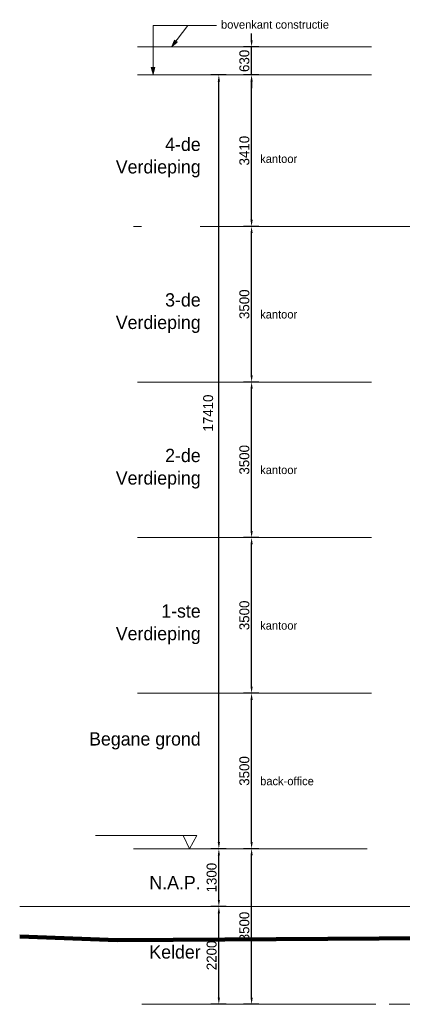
# Model space of a CAD drawing. Extents: x 50445 to 145605, y -10968 to 41989.
# Tile 44 of 256: x 74363 to 82962, y -1813 to 20338. Entities that reach past the tile are written whole.
import ezdxf

# ---------------------------------------------------------------- set-up
doc = ezdxf.new("R2010")
doc.units = 0
doc.header["$LTSCALE"] = 414.30304
doc.header["$MEASUREMENT"] = 0
doc.linetypes.add('stramien', pattern=[22.225, 12.7, -3.175, 3.175, -3.175])
doc.layers.get('0').update_dxf_attribs({"linetype": 'CONTINUOUS'})
doc.layers.get('Defpoints').update_dxf_attribs({"linetype": 'CONTINUOUS'})
for name, color, linetype, lineweight in [('20100623 Survey drawing basement_dwg', 8, 'CONTINUOUS', 18), ('A-ANNO-DIMS', 1, 'CONTINUOUS', 18), ('A-ANNO-TEXT', 2, 'CONTINUOUS', 18), ('A-DETL', 5, 'CONTINUOUS', 18), ('C-TOPO', 2, 'CONTINUOUS', 18), ('DETAIL', 7, 'CONTINUOUS', 18)]:
    doc.layers.add(name, color=color, linetype=linetype, lineweight=lineweight)
doc.styles.add('Frutiger', font='txt', dxfattribs={"height": 186.571782})
doc.styles.add('Frutiger_1', font='txt', dxfattribs={"height": 298.514851})
doc.styles.add('Frutiger_2', font='txt', dxfattribs={"height": 223.886139})
doc.dimstyles.new('00_KU_3_0mm_-_pijl', dxfattribs={"dimscale": 304.8, "dimtxt": 300, "dimasz": 0.492126, "dimexe": 0.590551, "dimexo": 0.0625, "dimgap": 0.164042, "dimtad": 1, "dimdec": 0, "dimzin": 0, "dimdsep": 46, "dimtxsty": 'Frutiger_2', "dimsah": 1, "dimcen": 0.09, "dimdle": 0.590551, "dimazin": 0, "dimtfac": 1, "dimtdec": 0, "dimtix": 1, "dimtmove": 0, "dimatfit": 3, "dimfxl": 0.590551, "dimfxlon": 1, "dimtvp": 1, "dimtolj": 1, "dimtzin": 0, "dimarcsym": 2})
doc.dimstyles.new('00_KU_3_0mm_-_pijl_1', dxfattribs={"dimscale": 304.8, "dimtxt": 300, "dimasz": 0.492126, "dimexe": 0.590551, "dimexo": 0.0625, "dimgap": 0.164042, "dimtad": 1, "dimdec": 0, "dimzin": 0, "dimdsep": 46, "dimtxsty": 'Frutiger_2', "dimsah": 1, "dimcen": 0.09, "dimdle": 0.590551, "dimazin": 0, "dimtfac": 1, "dimtdec": 0, "dimtix": 1, "dimtmove": 2, "dimatfit": 3, "dimfxl": 0.590551, "dimfxlon": 1, "dimtvp": 1, "dimtolj": 1, "dimtzin": 0, "dimarcsym": 2})

# ---------------------------------------------------------------- blocks, each defined once
blk = doc.blocks.new('20100623 Survey drawing basement_dwg_048-460968-plotview doorsnede C C  -  1 op 100')
at = {"layer": 'DETAIL', "flags": 128}
for points in [[(1757, -2480), (1722, -2480), (1989, -2480), (1984, -2480), (1963, -2480), (1927, -2480), (1880, -2480), (1821, -2480), (1757, -2480), (1692, -2480), (1630, -2480), (1577, -2480), (1534, -2480), (1505, -2480), (1490, -2480), (1496, -2480), (1516, -2480), (1553, -2480), (1600, -2480), (1658, -2480), (1722, -2480), (1787, -2480), (1849, -2480), (1902, -2480), (1945, -2480), (1974, -2480), (1989, -2480), (1490, -2480)], [(1565, -2480), (1752, -2480), (1577, -2480)], [(1914, -2480), (1902, -2480), (1727, -2480)]]:
    blk.add_lwpolyline(points, close=True, dxfattribs=at)
for points in [[(1505, -2480), (1744, -2480), (1675, -2480), (1692, -2480)], [(1755, -2480), (1630, -2480), (1615, -2480), (1748, -2480), (1534, -2480), (1525, -2480)], [(1724, -2480), (1849, -2480), (1864, -2480), (1731, -2480), (1945, -2480), (1954, -2480)], [(1974, -2480), (1735, -2480), (1804, -2480), (1787, -2480)]]:
    blk.add_lwpolyline(points, dxfattribs=at)
blk = doc.blocks.new('20100623 Survey drawing basement_dwg-249796-plotview doorsnede C C  -  1 op 100')
blk.add_blockref('20100623 Survey drawing basement_dwg_048-460968-plotview doorsnede C C  -  1 op 100', (0, 0))
blk = doc.blocks.new('*D483')
at = {"layer": 'A-ANNO-DIMS', "color": 0, "lineweight": -2, "transparency": 16777216}
for p, q in [((79736, 1687), (79395, 1687)), ((79575, -1663), (79575, 1537)), ((79736, -1813), (79395, -1813))]:
    blk.add_line(p, q, dxfattribs=at)
at = {"layer": 'A-ANNO-DIMS', "color": 0, "lineweight": 0, "transparency": 16777216}
for points in [[(79550, 1537), (79600, 1537), (79575, 1687)], [(79550, -1663), (79600, -1663), (79575, -1813)]]:
    blk.add_solid(points, dxfattribs=at)
at = {"layer": 'Defpoints', "color": 0, "lineweight": 0, "transparency": 16777216}
for p in [(79575, 1687), (79755, 1687), (79755, -1813)]:
    blk.add_point(p, dxfattribs=at)
at = {"layer": 'A-ANNO-DIMS', "color": 0, "transparency": 16777216, "insert": (79413, -63), "char_height": 223.9, "attachment_point": 5, "rotation": 90, "style": 'Frutiger_2'}
blk.add_mtext('\\A1;3500', dxfattribs=at)
blk = doc.blocks.new('*D484')
at = {"layer": 'A-ANNO-DIMS', "color": 0, "lineweight": -2, "transparency": 16777216}
for p, q in [((79736, 5187), (79395, 5187)), ((79575, 1837), (79575, 5037)), ((79736, 1687), (79395, 1687))]:
    blk.add_line(p, q, dxfattribs=at)
at = {"layer": 'A-ANNO-DIMS', "color": 0, "lineweight": 0, "transparency": 16777216}
for points in [[(79550, 5037), (79600, 5037), (79575, 5187)], [(79550, 1837), (79600, 1837), (79575, 1687)]]:
    blk.add_solid(points, dxfattribs=at)
at = {"layer": 'Defpoints', "color": 0, "lineweight": 0, "transparency": 16777216}
for p in [(79575, 5187), (79755, 5187), (79755, 1687)]:
    blk.add_point(p, dxfattribs=at)
at = {"layer": 'A-ANNO-DIMS', "color": 0, "transparency": 16777216, "insert": (79413, 3437), "char_height": 223.9, "attachment_point": 5, "rotation": 90, "style": 'Frutiger_2'}
blk.add_mtext('\\A1;3500', dxfattribs=at)
blk = doc.blocks.new('*D485')
at = {"layer": 'A-ANNO-DIMS', "color": 0, "lineweight": -2, "transparency": 16777216}
for p, q in [((79736, 8687), (79395, 8687)), ((79575, 5337), (79575, 8537)), ((79736, 5187), (79395, 5187))]:
    blk.add_line(p, q, dxfattribs=at)
at = {"layer": 'A-ANNO-DIMS', "color": 0, "lineweight": 0, "transparency": 16777216}
for points in [[(79550, 8537), (79600, 8537), (79575, 8687)], [(79550, 5337), (79600, 5337), (79575, 5187)]]:
    blk.add_solid(points, dxfattribs=at)
at = {"layer": 'Defpoints', "color": 0, "lineweight": 0, "transparency": 16777216}
for p in [(79575, 8687), (79755, 8687), (79755, 5187)]:
    blk.add_point(p, dxfattribs=at)
at = {"layer": 'A-ANNO-DIMS', "color": 0, "transparency": 16777216, "insert": (79413, 6937), "char_height": 223.9, "attachment_point": 5, "rotation": 90, "style": 'Frutiger_2'}
blk.add_mtext('\\A1;3500', dxfattribs=at)
blk = doc.blocks.new('*D486')
at = {"layer": 'A-ANNO-DIMS', "color": 0, "lineweight": -2, "transparency": 16777216}
for p, q in [((79736, 12187), (79395, 12187)), ((79575, 8837), (79575, 12037)), ((79736, 8687), (79395, 8687))]:
    blk.add_line(p, q, dxfattribs=at)
at = {"layer": 'A-ANNO-DIMS', "color": 0, "lineweight": 0, "transparency": 16777216}
for points in [[(79550, 12037), (79600, 12037), (79575, 12187)], [(79550, 8837), (79600, 8837), (79575, 8687)]]:
    blk.add_solid(points, dxfattribs=at)
at = {"layer": 'Defpoints', "color": 0, "lineweight": 0, "transparency": 16777216}
for p in [(79575, 12187), (79755, 12187), (79755, 8687)]:
    blk.add_point(p, dxfattribs=at)
at = {"layer": 'A-ANNO-DIMS', "color": 0, "transparency": 16777216, "insert": (79413, 10437), "char_height": 223.9, "attachment_point": 5, "rotation": 90, "style": 'Frutiger_2'}
blk.add_mtext('\\A1;3500', dxfattribs=at)
blk = doc.blocks.new('*D487')
at = {"layer": 'A-ANNO-DIMS', "color": 0, "lineweight": -2, "transparency": 16777216}
for p, q in [((79736, 15687), (79395, 15687)), ((79575, 12337), (79575, 15537)), ((79736, 12187), (79395, 12187))]:
    blk.add_line(p, q, dxfattribs=at)
at = {"layer": 'A-ANNO-DIMS', "color": 0, "lineweight": 0, "transparency": 16777216}
for points in [[(79550, 15537), (79600, 15537), (79575, 15687)], [(79550, 12337), (79600, 12337), (79575, 12187)]]:
    blk.add_solid(points, dxfattribs=at)
at = {"layer": 'Defpoints', "color": 0, "lineweight": 0, "transparency": 16777216}
for p in [(79575, 15687), (79755, 15687), (79755, 12187)]:
    blk.add_point(p, dxfattribs=at)
at = {"layer": 'A-ANNO-DIMS', "color": 0, "transparency": 16777216, "insert": (79413, 13937), "char_height": 223.9, "attachment_point": 5, "rotation": 90, "style": 'Frutiger_2'}
blk.add_mtext('\\A1;3500', dxfattribs=at)
blk = doc.blocks.new('*D488')
at = {"layer": 'A-ANNO-DIMS', "color": 0, "lineweight": -2, "transparency": 16777216}
for p, q in [((79736, 19097), (79395, 19097)), ((79575, 15837), (79575, 18947)), ((79736, 15687), (79395, 15687))]:
    blk.add_line(p, q, dxfattribs=at)
at = {"layer": 'A-ANNO-DIMS', "color": 0, "lineweight": 0, "transparency": 16777216}
for points in [[(79550, 18947), (79600, 18947), (79575, 19097)], [(79550, 15837), (79600, 15837), (79575, 15687)]]:
    blk.add_solid(points, dxfattribs=at)
at = {"layer": 'Defpoints', "color": 0, "lineweight": 0, "transparency": 16777216}
for p in [(79575, 19097), (79755, 19097), (79755, 15687)]:
    blk.add_point(p, dxfattribs=at)
at = {"layer": 'A-ANNO-DIMS', "color": 0, "transparency": 16777216, "insert": (79413, 17392), "char_height": 223.9, "attachment_point": 5, "rotation": 90, "style": 'Frutiger_2'}
blk.add_mtext('\\A1;3410', dxfattribs=at)
blk = doc.blocks.new('*D489')
at = {"layer": 'A-ANNO-DIMS', "color": 0, "lineweight": -2, "transparency": 16777216}
for p, q in [((79575, 19877), (79575, 20027)), ((79736, 19727), (79395, 19727)), ((79575, 19097), (79575, 19727)), ((79736, 19097), (79395, 19097)), ((79575, 18947), (79575, 18797))]:
    blk.add_line(p, q, dxfattribs=at)
at = {"layer": 'A-ANNO-DIMS', "color": 0, "lineweight": 0, "transparency": 16777216}
for points in [[(79550, 19877), (79600, 19877), (79575, 19727)], [(79550, 18947), (79600, 18947), (79575, 19097)]]:
    blk.add_solid(points, dxfattribs=at)
at = {"layer": 'Defpoints', "color": 0, "lineweight": 0, "transparency": 16777216}
for p in [(79575, 19727), (79755, 19727), (79755, 19097)]:
    blk.add_point(p, dxfattribs=at)
at = {"layer": 'A-ANNO-DIMS', "color": 0, "transparency": 16777216, "insert": (79413, 19412), "char_height": 223.9, "attachment_point": 5, "rotation": 90, "style": 'Frutiger_2'}
blk.add_mtext('\\A1;630', dxfattribs=at)
blk = doc.blocks.new('*D490')
at = {"layer": 'A-ANNO-DIMS', "color": 0, "lineweight": -2, "transparency": 16777216}
for p, q in [((79000, 387), (78659, 387)), ((78839, -1663), (78839, 237)), ((79000, -1813), (78659, -1813))]:
    blk.add_line(p, q, dxfattribs=at)
at = {"layer": 'A-ANNO-DIMS', "color": 0, "lineweight": 0, "transparency": 16777216}
for points in [[(78814, 237), (78864, 237), (78839, 387)], [(78814, -1663), (78864, -1663), (78839, -1813)]]:
    blk.add_solid(points, dxfattribs=at)
at = {"layer": 'Defpoints', "color": 0, "lineweight": 0, "transparency": 16777216}
for p in [(78839, 387), (79019, 387), (79019, -1813)]:
    blk.add_point(p, dxfattribs=at)
at = {"layer": 'A-ANNO-DIMS', "color": 0, "transparency": 16777216, "insert": (78677, -713), "char_height": 223.9, "attachment_point": 5, "rotation": 90, "style": 'Frutiger_2'}
blk.add_mtext('\\A1;2200', dxfattribs=at)
blk = doc.blocks.new('*D491')
at = {"layer": 'A-ANNO-DIMS', "color": 0, "lineweight": -2, "transparency": 16777216}
for p, q in [((79000, 1687), (78659, 1687)), ((78839, 537), (78839, 1537)), ((79000, 387), (78659, 387))]:
    blk.add_line(p, q, dxfattribs=at)
at = {"layer": 'A-ANNO-DIMS', "color": 0, "lineweight": 0, "transparency": 16777216}
for points in [[(78814, 1537), (78864, 1537), (78839, 1687)], [(78814, 537), (78864, 537), (78839, 387)]]:
    blk.add_solid(points, dxfattribs=at)
at = {"layer": 'Defpoints', "color": 0, "lineweight": 0, "transparency": 16777216}
for p in [(78839, 1687), (79019, 1687), (79019, 387)]:
    blk.add_point(p, dxfattribs=at)
at = {"layer": 'A-ANNO-DIMS', "color": 0, "transparency": 16777216, "insert": (78677, 1037), "char_height": 223.9, "attachment_point": 5, "rotation": 90, "style": 'Frutiger_2'}
blk.add_mtext('\\A1;1300', dxfattribs=at)
blk = doc.blocks.new('*D492')
at = {"layer": 'A-ANNO-DIMS', "color": 0, "lineweight": -2, "transparency": 16777216}
for p, q in [((79000, 19097), (78659, 19097)), ((78839, 1837), (78839, 18947)), ((79000, 1687), (78659, 1687))]:
    blk.add_line(p, q, dxfattribs=at)
at = {"layer": 'A-ANNO-DIMS', "color": 0, "lineweight": 0, "transparency": 16777216}
for points in [[(78814, 18947), (78864, 18947), (78839, 19097)], [(78814, 1837), (78864, 1837), (78839, 1687)]]:
    blk.add_solid(points, dxfattribs=at)
at = {"layer": 'Defpoints', "color": 0, "lineweight": 0, "transparency": 16777216}
for p in [(78839, 19097), (79019, 19097), (79019, 1687)]:
    blk.add_point(p, dxfattribs=at)
at = {"layer": 'A-ANNO-DIMS', "color": 0, "transparency": 16777216, "insert": (78486, 11072), "char_height": 223.9, "attachment_point": 1, "rotation": 90, "line_spacing_factor": 1.017696, "style": 'Frutiger_2'}
blk.add_mtext('\\A1;17410', dxfattribs=at)

msp = doc.modelspace()

# ---------------------------------------------------------------- hatches: boundary and pattern name
at = {"layer": 'A-ANNO-TEXT'}
for points in [[(77782.5, 19737.7), (77905.3, 19832.7), (77841.3, 19881.4)], [(77359.8, 19115.1), (77400, 19265.1), (77319.6, 19265.1)]]:
    msp.add_hatch(color=7, dxfattribs=at).paths.add_polyline_path(points, flags=0)

# ---------------------------------------------------------------- linework, layer by layer
at = {"layer": 'A-ANNO-TEXT', "color": 7}
for p, q in [((77359.8, 20210.9), (78788.3, 20210.9)), ((77359.8, 19115.1), (77359.8, 20210.9)), ((77782.5, 19737.7), (78142.5, 20210.9)), ((78142.5, 20210.9), (78788.3, 20210.9)), ((77841.3, 19881.4), (77782.5, 19737.7)), ((77782.5, 19737.7), (77905.3, 19832.7)), ((77905.3, 19832.7), (77841.3, 19881.4)), ((77400, 19265.1), (77319.6, 19265.1)), ((77319.6, 19265.1), (77359.8, 19115.1)), ((77359.8, 19115.1), (77400, 19265.1))]:
    msp.add_line(p, q, dxfattribs=at)
at = {"layer": 'A-DETL', "linetype": 'stramien'}
for p, q in [((137516.8, 19727.2), (76916.8, 19727.2)), ((137516.8, 19097.2), (76916.8, 19097.2)), ((129716.8, 15687.2), (76916.8, 15687.2)), ((137516.8, 12187.2), (76916.8, 12187.2)), ((137516.8, 8687.2), (76916.8, 8687.2)), ((137516.8, 5187.2), (76916.8, 5187.2)), ((137416.8, 1687.2), (76916.8, 1687.2)), ((137616.8, -1812.8), (76916.8, -1812.8))]:
    msp.add_line(p, q, dxfattribs=at)
at = {"layer": 'A-DETL'}
for p, q in [((78346.8, 1981.6), (76066.8, 1981.6)), ((78176.8, 1687.2), (78039.5, 1981.6)), ((78176.8, 1687.2), (78346.8, 1981.6)), ((142875.5, 387.2), (74362.5, 387.2))]:
    msp.add_line(p, q, dxfattribs=at)
at = {"layer": 'C-TOPO', "lineweight": 100}
for p, q in [((76554.6, -370.2), (74362.5, -289.8)), ((77809.6, -365.7), (76554.6, -370.2)), ((85545.3, -311), (77809.6, -365.7))]:
    msp.add_line(p, q, dxfattribs=at)
at = {"layer": 'C-TOPO'}
for p, q in [((74362.5, -289.8), (76554.6, -370.2)), ((76334.4, -362.1), (85350.3, -289.3)), ((76554.6, -370.2), (77809.6, -365.7)), ((85545.3, -311), (77809.6, -365.7))]:
    msp.add_line(p, q, dxfattribs=at)

# ---------------------------------------------------------------- block references
at = {"layer": '20100623 Survey drawing basement_dwg', "color": 7}
msp.add_blockref('20100623 Survey drawing basement_dwg-249796-plotview doorsnede C C  -  1 op 100', (81179.5, 667.2), dxfattribs=at)

# ---------------------------------------------------------------- texts
at = {"layer": 'A-ANNO-TEXT', "color": 7, "line_spacing_factor": 1.017696}
for s, insert, char_height, width, attachment_point, style in [('bovenkant constructie', (78888.3, 20322.4), 186.572, 3267, 1, 'Frutiger'), ('4-de\\PVerdieping', (78430.6, 17684.3), 298.51, 2596.8, 3, 'Frutiger_1'), ('kantoor', (79767.5, 17302.5), 186.57, 1170, 1, 'Frutiger'), ('3-de\\PVerdieping', (78430.6, 14184.3), 298.51, 2596.8, 3, 'Frutiger_1'), ('kantoor', (79767.5, 13802.5), 186.57, 1170, 1, 'Frutiger'), ('2-de\\PVerdieping', (78430.6, 10684.3), 298.51, 2596.8, 3, 'Frutiger_1'), ('kantoor', (79767.5, 10302.5), 186.57, 1170, 1, 'Frutiger'), ('1-ste\\PVerdieping', (78430.6, 7184.3), 298.51, 2596.8, 3, 'Frutiger_1'), ('kantoor', (79767.5, 6802.5), 186.57, 1170, 1, 'Frutiger'), ('Begane grond', (78430.6, 4307.8), 298.515, 3321.6, 3, 'Frutiger_1'), ('back-office', (79767.5, 3302.5), 186.572, 1626, 1, 'Frutiger'), ('N.A.P.', (78430.6, 1074.3), 298.51, 1425.6, 3, 'Frutiger_1'), ('Kelder', (78430.6, -485.7), 298.51, 1536, 3, 'Frutiger_1')]:
    msp.add_mtext(s, dxfattribs=dict(at, insert=insert, char_height=char_height, width=width, attachment_point=attachment_point, style=style))

# ---------------------------------------------------------------- dimensions: what is measured, and where the dimension line sits
at = {"layer": 'A-ANNO-DIMS'}
for base, p1, p2, override, picture, middle in [((79575.3, 19727.2), (79755.3, 19097.2), (79755.3, 19727.2), {"dimpost": '<>', "dimfxl": 630}, '*D489', (79413.3, 19412.2)), ((79575.3, 19097.2), (79755.3, 15687.2), (79755.3, 19097.2), {"dimpost": '<>', "dimfxl": 3410}, '*D488', (79413.3, 17392.2)), ((79575.3, 15687.2), (79755.3, 12187.2), (79755.3, 15687.2), {"dimpost": '<>', "dimfxl": 3500}, '*D487', (79413.3, 13937.2)), ((79575.3, 12187.2), (79755.3, 8687.2), (79755.3, 12187.2), {"dimpost": '<>', "dimfxl": 3500}, '*D486', (79413.3, 10437.2)), ((79575.3, 8687.2), (79755.3, 5187.2), (79755.3, 8687.2), {"dimpost": '<>', "dimfxl": 3500}, '*D485', (79413.3, 6937.2)), ((79575.3, 5187.2), (79755.3, 1687.2), (79755.3, 5187.2), {"dimpost": '<>', "dimfxl": 3500}, '*D484', (79413.3, 3437.2)), ((78839.3, 1687.2), (79019.3, 387.2), (79019.3, 1687.2), {"dimpost": '<>', "dimfxl": 1300}, '*D491', (78677.4, 1037.2)), ((79575.3, 1687.2), (79755.3, -1812.8), (79755.3, 1687.2), {"dimpost": '<>', "dimfxl": 3500}, '*D483', (79413.3, -62.8)), ((78839.3, 387.2), (79019.3, -1812.8), (79019.3, 387.2), {"dimpost": '<>', "dimfxl": 2200}, '*D490', (78677.4, -712.8))]:
    dim = msp.add_linear_dim(base=base, p1=p1, p2=p2, angle=90, dimstyle='00_KU_3_0mm_-_pijl', override=override, dxfattribs=at)
    dim.commit()
    dim.dimension.update_dxf_attribs({"geometry": picture, "text_midpoint": middle})
dim = msp.add_linear_dim(base=(78839.3, 19097.2), p1=(79019.3, 1687.2), p2=(79019.3, 19097.2), angle=90, dimstyle='00_KU_3_0mm_-_pijl_1', override={"dimpost": '<>', "dimfxl": 17410}, dxfattribs=at)
dim.commit()
dim.dimension.update_dxf_attribs({"geometry": '*D492', "text_midpoint": (78634.9, 11530.8), "dimtype": 160, "text_rotation": 90})

doc.saveas('drawing.dxf')
